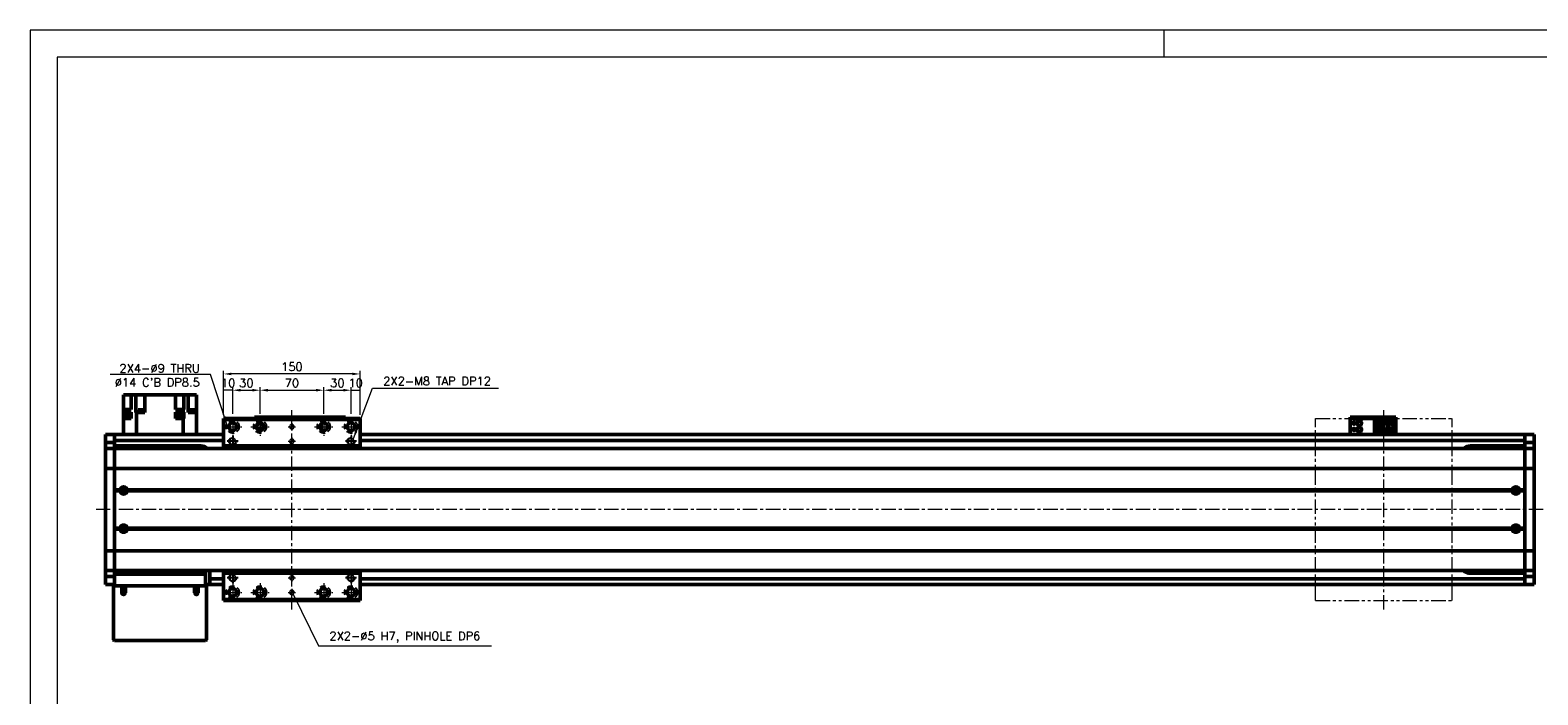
# Model space of a CAD drawing. Header units: millimetres. Extents: x 46891 to 51038, y 6223 to 10291.
# Tile 4 of 5: x 48547 to 50203, y 9560 to 10291. Entities that reach past the tile are written whole.
import ezdxf

# ---------------------------------------------------------------- set-up
doc = ezdxf.new("R2010")
doc.units = ezdxf.units.MM
doc.header["$LTSCALE"] = 0.5
for name, pattern in [('CENTER', [50.8, 31.75, -6.35, 6.35, -6.35]), ('HIDDENX2', [19.05, 12.7, -6.35]), ('PHANTOM', [63.5, 31.75, -6.35, 6.35, -6.35, 6.35, -6.35])]:
    doc.linetypes.add(name, pattern=pattern)
doc.layers.get('0').update_dxf_attribs({"lineweight": 20})
doc.layers.add('1', color=1, linetype='CENTER', lineweight=13)
doc.layers.add('외형선(ISO)', color=7, linetype='Continuous', lineweight=50)
for name, color, linetype in [('2', 2, 'HIDDENX2'), ('C', 1, 'CENTER'), ('DIM', 4, 'Continuous')]:
    doc.layers.add(name, color=color, linetype=linetype)
doc.styles.add('DSR TEXT', font='romans.shx', dxfattribs={"bigfont": 'whgtxt.shx'})
doc.styles.get("Standard").update_dxf_attribs({"font": 'romans.shx', "bigfont": 'whgtxt.shx'})
doc.dimstyles.new('DSR', dxfattribs={"dimscale": 2, "dimtxt": 3, "dimasz": 3, "dimexe": 0.5, "dimexo": 0.5, "dimgap": 0.5, "dimtad": 1, "dimdsep": 46, "dimtxsty": 'Standard', "dimcen": 2.5, "dimclrd": 4, "dimclre": 4, "dimclrt": 2, "dimadec": 0, "dimazin": 2, "dimtfac": 1, "dimtmove": 0, "dimatfit": 3, "dimfxl": 0, "dimlwd": -1, "dimlwe": -1, "dimarcsym": 0})

# ---------------------------------------------------------------- blocks, each defined once
blk = doc.blocks.new('A$C1C1952E1')
at = {"color": 1}
blk.add_lwpolyline([(0, 0), (420, 0), (420, 297), (0, 297)], close=True, dxfattribs=at)
at = {"color": 3}
blk.add_lwpolyline([(5, 5), (415, 5), (415, 292), (5, 292)], close=True, dxfattribs=at)
blk = doc.blocks.new('A$C33E56CC6')
h = blk.add_hatch()
h.set_pattern_fill('ANSI31', color=256, style=0)
h.set_pattern_definition([(45, (-7065.45672, -6508.5399), (-0.0883883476, 0.0883883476), [])])
h.paths.add_polyline_path([(4, 6.5, 0.414214), (1.5, 4), (4, 4)])
h.paths.add_polyline_path([(6.5, 4), (4, 4), (4, 1.5, 0.414214)])
blk.add_circle((4, 4), 2.5)
at = {"layer": '1'}
for p, q in [((0, 4), (8, 4)), ((4, 0), (4, 8))]:
    blk.add_line(p, q, dxfattribs=at)
blk = doc.blocks.new('tap8')
blk.add_circle((0, 0), 3.4)
at = {"layer": 'C', "color": 1, "linetype": 'CENTER'}
for p, q in [((-6, 0), (6, 0)), ((0, -6), (0, 6))]:
    blk.add_line(p, q, dxfattribs=at)
at = {"layer": 'DIM', "color": 3}
blk.add_arc((0, 0), 4, 263.8455, 189.4314, dxfattribs=at)
blk = doc.blocks.new('*D90')
at = {"color": 1, "linetype": 'ByBlock'}
for p, q in [((48759.3, 9868), (48759.3, 9898.4)), ((48769.3, 9895.1), (48759.3, 9895.1)), ((48769.3, 9869), (48769.3, 9898.4))]:
    blk.add_line(p, q, dxfattribs=at)
at = {"layer": 'Defpoints', "color": 0}
for p in [(48759.3, 9895.1), (48759.3, 9864), (48769.3, 9865)]:
    blk.add_point(p, dxfattribs=at)
at = {"color": 3, "insert": (48764.3, 9903.1), "char_height": 9.24, "attachment_point": 5, "style": 'DSR TEXT'}
blk.add_mtext('10', dxfattribs=at)
blk = doc.blocks.new('*D91')
at = {"color": 1, "linetype": 'ByBlock'}
for p, q in [((48769.3, 9869), (48769.3, 9898.4)), ((48777.9, 9895.1), (48790.7, 9895.1)), ((48799.3, 9869), (48799.3, 9898.4))]:
    blk.add_line(p, q, dxfattribs=at)
at = {"color": 1}
for points in [[(48777.9, 9896.6), (48777.9, 9893.7), (48769.3, 9895.1)], [(48790.7, 9896.6), (48790.7, 9893.7), (48799.3, 9895.1)]]:
    blk.add_solid(points, dxfattribs=at)
at = {"layer": 'Defpoints', "color": 0}
for p in [(48799.3, 9895.1), (48769.3, 9865), (48799.3, 9865)]:
    blk.add_point(p, dxfattribs=at)
at = {"color": 3, "insert": (48784.3, 9903.1), "char_height": 9.24, "attachment_point": 5, "style": 'DSR TEXT'}
blk.add_mtext('30', dxfattribs=at)
blk = doc.blocks.new('*D92')
at = {"color": 1, "linetype": 'ByBlock'}
for p, q in [((48799.3, 9869), (48799.3, 9898.4)), ((48807.9, 9895.1), (48860.7, 9895.1)), ((48869.3, 9869), (48869.3, 9898.4))]:
    blk.add_line(p, q, dxfattribs=at)
at = {"color": 1}
for points in [[(48807.9, 9896.6), (48807.9, 9893.7), (48799.3, 9895.1)], [(48860.7, 9896.6), (48860.7, 9893.7), (48869.3, 9895.1)]]:
    blk.add_solid(points, dxfattribs=at)
at = {"layer": 'Defpoints', "color": 0}
for p in [(48869.3, 9895.1), (48799.3, 9865), (48869.3, 9865)]:
    blk.add_point(p, dxfattribs=at)
at = {"color": 3, "insert": (48834.3, 9903.1), "char_height": 9.24, "attachment_point": 5, "style": 'DSR TEXT'}
blk.add_mtext('70', dxfattribs=at)
blk = doc.blocks.new('*D93')
at = {"color": 1, "linetype": 'ByBlock'}
for p, q in [((48869.3, 9869), (48869.3, 9898.4)), ((48877.9, 9895.1), (48890.7, 9895.1)), ((48899.3, 9869), (48899.3, 9898.4))]:
    blk.add_line(p, q, dxfattribs=at)
at = {"color": 1}
for points in [[(48877.9, 9896.6), (48877.9, 9893.7), (48869.3, 9895.1)], [(48890.7, 9896.6), (48890.7, 9893.7), (48899.3, 9895.1)]]:
    blk.add_solid(points, dxfattribs=at)
at = {"layer": 'Defpoints', "color": 0}
for p in [(48899.3, 9895.1), (48869.3, 9865), (48899.3, 9865)]:
    blk.add_point(p, dxfattribs=at)
at = {"color": 3, "insert": (48884.3, 9903.1), "char_height": 9.24, "attachment_point": 5, "style": 'DSR TEXT'}
blk.add_mtext('30', dxfattribs=at)
blk = doc.blocks.new('*D94')
at = {"color": 1, "linetype": 'ByBlock'}
for p, q in [((48899.3, 9869), (48899.3, 9898.4)), ((48899.3, 9895.1), (48909.3, 9895.1)), ((48909.3, 9868), (48909.3, 9898.4))]:
    blk.add_line(p, q, dxfattribs=at)
at = {"layer": 'Defpoints', "color": 0}
for p in [(48909.3, 9895.1), (48899.3, 9865), (48909.3, 9864)]:
    blk.add_point(p, dxfattribs=at)
at = {"color": 3, "insert": (48904.3, 9903.1), "char_height": 9.24, "attachment_point": 5, "style": 'DSR TEXT'}
blk.add_mtext('10', dxfattribs=at)
blk = doc.blocks.new('*D95')
at = {"color": 1, "linetype": 'ByBlock'}
for p, q in [((48759.3, 9868), (48759.3, 9916.3)), ((48900.7, 9913), (48767.9, 9913)), ((48909.3, 9868), (48909.3, 9916.3))]:
    blk.add_line(p, q, dxfattribs=at)
at = {"color": 1}
for points in [[(48767.9, 9914.4), (48767.9, 9911.6), (48759.3, 9913)], [(48900.7, 9914.4), (48900.7, 9911.6), (48909.3, 9913)]]:
    blk.add_solid(points, dxfattribs=at)
at = {"layer": 'Defpoints', "color": 0}
for p in [(48759.3, 9913), (48759.3, 9864), (48909.3, 9864)]:
    blk.add_point(p, dxfattribs=at)
at = {"color": 3, "insert": (48834.3, 9920.9), "char_height": 9.24, "attachment_point": 5, "style": 'DSR TEXT'}
blk.add_mtext('150', dxfattribs=at)

msp = doc.modelspace()

# ---------------------------------------------------------------- linework, layer by layer
at = {"color": 1}
msp.add_line((49792.37032, 10290.76982), (49792.37032, 10261.11032), dxfattribs=at)
at = {"color": 6, "linetype": 'PHANTOM'}
for p, q in [((49959.29456, 9864.00571), (50109.29456, 9864.00571)), ((49959.29456, 9664.00571), (49959.29456, 9864.00571)), ((50109.29456, 9664.00571), (50109.29456, 9864.00571)), ((49959.29456, 9664.00571), (50109.29456, 9664.00571))]:
    msp.add_line(p, q, dxfattribs=at)
at = {"layer": '1'}
for p, q in [((48769.29456, 9865.00571), (48769.29456, 9845.00571)), ((48799.29456, 9865.00571), (48799.29456, 9845.00571)), ((48834.29456, 9654.00571), (48834.29456, 9874.00571)), ((48869.29456, 9865.00571), (48869.29456, 9845.00571)), ((48899.29456, 9865.00571), (48899.29456, 9845.00571)), ((50034.29456, 9654.00571), (50034.29456, 9874.00571)), ((48759.29456, 9855.00571), (48779.29456, 9855.00571)), ((48789.29456, 9855.00571), (48809.29456, 9855.00571)), ((48859.29456, 9855.00571), (48879.29456, 9855.00571)), ((48889.29456, 9855.00571), (48909.29456, 9855.00571)), ((50209.29456, 9764.00571), (48619.29456, 9764.00571)), ((48769.29456, 9683.00571), (48769.29456, 9663.00571)), ((48799.29456, 9683.00571), (48799.29456, 9663.00571)), ((48869.29456, 9683.00571), (48869.29456, 9663.00571)), ((48899.29456, 9683.00571), (48899.29456, 9663.00571)), ((48759.29456, 9673.00571), (48779.29456, 9673.00571)), ((48789.29456, 9673.00571), (48809.29456, 9673.00571)), ((48859.29456, 9673.00571), (48879.29456, 9673.00571)), ((48889.29456, 9673.00571), (48909.29456, 9673.00571))]:
    msp.add_line(p, q, dxfattribs=at)
at = {"layer": '2'}
for centre in [(48769.29456, 9855.00571), (48799.29456, 9855.00571), (48869.29456, 9855.00571), (48899.29456, 9855.00571), (48769.29456, 9673.00571), (48799.29456, 9673.00571), (48869.29456, 9673.00571), (48899.29456, 9673.00571)]:
    msp.add_circle(centre, 7, dxfattribs=at)
at = {"layer": '외형선(ISO)'}
for p, q in [((48649.29456, 9890.00571), (48649.29456, 9874.00571)), ((48653.69456, 9890.00571), (48649.29456, 9890.00571)), ((48653.69456, 9890.00571), (48657.69456, 9890.00571)), ((48657.69456, 9874.00571), (48657.69456, 9890.00571)), ((48657.85071, 9890.00571), (48657.69456, 9890.00571)), ((48657.85071, 9890.00571), (48662.92745, 9890.00571)), ((48662.92745, 9870.50571), (48662.92745, 9890.00571)), ((48668.09456, 9890.00571), (48662.92745, 9890.00571)), ((48668.09456, 9890.00571), (48672.59456, 9890.00571)), ((48672.59456, 9870.50571), (48672.59456, 9890.00571)), ((48706.49456, 9890.00571), (48672.59456, 9890.00571)), ((48706.49456, 9890.00571), (48706.49456, 9874.00571)), ((48706.49456, 9890.00571), (48710.49456, 9890.00571)), ((48715.6165, 9890.00571), (48710.49456, 9890.00571)), ((48715.6165, 9874.00571), (48715.6165, 9890.00571)), ((48715.62723, 9890.00571), (48715.6165, 9890.00571)), ((48715.62723, 9890.00571), (48720.39456, 9890.00571)), ((48720.39456, 9870.50571), (48720.39456, 9890.00571)), ((48720.39456, 9890.00571), (48724.89456, 9890.00571)), ((48729.29456, 9890.00571), (48724.89456, 9890.00571)), ((48729.29456, 9870.50571), (48729.29456, 9890.00571)), ((48656.67466, 9865.00571), (48649.07466, 9865.00571)), ((48649.07466, 9864.00571), (48649.07466, 9865.00571)), ((48649.07466, 9864.00571), (48649.29456, 9864.00571)), ((48649.29456, 9871.00571), (48649.29456, 9874.00571)), ((48657.69456, 9874.00571), (48649.29456, 9874.00571)), ((48649.29456, 9866.00571), (48649.29456, 9871.00571)), ((48649.29456, 9871.00571), (48657.69456, 9871.00571)), ((48649.29456, 9866.00571), (48649.29456, 9865.00571)), ((48649.29456, 9866.00571), (48649.37466, 9866.00571)), ((48649.29456, 9864.00571), (48649.29456, 9846.50571)), ((48657.73362, 9864.00571), (48649.29456, 9864.00571)), ((48656.37466, 9867.60571), (48649.37466, 9867.60571)), ((48649.37466, 9865.00571), (48649.37466, 9867.60571)), ((48656.37466, 9865.00571), (48656.37466, 9867.60571)), ((48657.69456, 9866.00571), (48656.37466, 9866.00571)), ((48656.67466, 9864.00571), (48656.67466, 9865.00571)), ((48657.69456, 9866.00571), (48657.69456, 9871.00571)), ((48657.69456, 9866.00571), (48657.73362, 9866.00571)), ((48657.73362, 9866.00571), (48657.73362, 9864.00571)), ((48662.92745, 9870.50571), (48662.96189, 9870.50571)), ((48663.62837, 9870.50571), (48662.96189, 9870.50571)), ((48663.62837, 9846.50571), (48663.62837, 9870.50571)), ((48663.62837, 9870.50571), (48672.59456, 9870.50571)), ((48671.09598, 9871.00571), (48665.09598, 9871.00571)), ((48665.09598, 9871.00571), (48665.09598, 9870.50571)), ((48671.04598, 9871.70571), (48665.14598, 9871.70571)), ((48665.14598, 9871.70571), (48665.14598, 9871.00571)), ((48670.84598, 9873.70571), (48665.34598, 9873.70571)), ((48665.34598, 9873.70571), (48665.34598, 9871.70571)), ((48670.84598, 9873.70571), (48670.84598, 9871.70571)), ((48671.04598, 9871.70571), (48671.04598, 9871.00571)), ((48671.09598, 9871.00571), (48671.09598, 9870.50571)), ((48706.49313, 9866.00571), (48706.49456, 9866.00571)), ((48706.49313, 9866.00571), (48706.49313, 9864.00571)), ((48709.73125, 9864.00571), (48706.49313, 9864.00571)), ((48706.49456, 9874.00571), (48714.96074, 9874.00571)), ((48706.49456, 9871.00571), (48714.96074, 9871.00571)), ((48706.49456, 9866.00571), (48706.49456, 9871.00571)), ((48707.50517, 9866.00571), (48706.49456, 9866.00571)), ((48714.80517, 9865.00571), (48707.20517, 9865.00571)), ((48707.20517, 9864.00571), (48707.20517, 9865.00571)), ((48714.50517, 9867.60571), (48707.50517, 9867.60571)), ((48707.50517, 9865.00571), (48707.50517, 9867.60571)), ((48709.73125, 9864.00571), (48712.2791, 9864.00571)), ((48714.96074, 9864.00571), (48712.2791, 9864.00571)), ((48714.50517, 9865.00571), (48714.50517, 9867.60571)), ((48714.50517, 9866.00571), (48715.6165, 9866.00571)), ((48714.80517, 9864.00571), (48714.80517, 9865.00571)), ((48714.96074, 9871.00571), (48714.96074, 9874.00571)), ((48715.6165, 9874.00571), (48714.96074, 9874.00571)), ((48714.96074, 9871.00571), (48715.6165, 9871.00571)), ((48714.96074, 9846.50571), (48714.96074, 9864.00571)), ((48715.61919, 9864.00571), (48714.96074, 9864.00571)), ((48715.6165, 9866.00571), (48715.6165, 9871.00571)), ((48715.6165, 9866.00571), (48715.61919, 9866.00571)), ((48715.61919, 9864.00571), (48715.61919, 9866.00571)), ((48720.39456, 9870.50571), (48720.7384, 9870.50571)), ((48729.29456, 9870.50571), (48720.7384, 9870.50571)), ((48727.8555, 9871.00571), (48721.8555, 9871.00571)), ((48721.8555, 9871.00571), (48721.8555, 9870.50571)), ((48727.8055, 9871.70571), (48721.9055, 9871.70571)), ((48721.9055, 9871.70571), (48721.9055, 9871.00571)), ((48727.6055, 9873.70571), (48722.1055, 9873.70571)), ((48722.1055, 9873.70571), (48722.1055, 9871.70571)), ((48727.6055, 9873.70571), (48727.6055, 9871.70571)), ((48727.8055, 9871.70571), (48727.8055, 9871.00571)), ((48727.8555, 9871.00571), (48727.8555, 9870.50571)), ((48729.29456, 9846.50571), (48729.29456, 9870.50571)), ((48729.51446, 9865.00571), (48729.29456, 9865.00571)), ((48729.29456, 9864.00571), (48729.51446, 9864.00571)), ((48729.51446, 9864.00571), (48729.51446, 9865.00571)), ((48759.29456, 9864.00571), (48759.29456, 9863.00571)), ((48759.29456, 9864.00571), (48909.29456, 9864.00571)), ((48759.29456, 9863.00571), (48759.29456, 9834.00571)), ((48909.29456, 9863.00571), (48759.29456, 9863.00571)), ((48793.29456, 9865.50569), (48793.29456, 9865.50567)), ((48793.29456, 9865.50569), (48843.29456, 9865.50569)), ((48793.29456, 9864.00571), (48793.29456, 9865.50567)), ((48796.29456, 9865.50566), (48840.29456, 9865.50566)), ((48843.29456, 9865.50569), (48843.29456, 9865.50567)), ((48843.29456, 9865.50569), (48893.29456, 9865.50569)), ((48843.29456, 9865.50567), (48843.29456, 9864.00571)), ((48843.29456, 9864.00571), (48843.29456, 9865.50567)), ((48846.29456, 9865.50566), (48890.29456, 9865.50566)), ((48866.49456, 9858.20298), (48866.49456, 9852.7057)), ((48893.29456, 9865.50567), (48893.29456, 9864.00571)), ((48909.29456, 9863.00571), (48909.29456, 9864.00571)), ((48909.29456, 9834.00571), (48909.29456, 9863.00571)), ((49997.29456, 9865.50569), (49997.29456, 9865.50567)), ((49997.29456, 9865.50569), (50047.29456, 9865.50569)), ((49997.29456, 9863.90567), (49997.29456, 9865.50567)), ((49997.29456, 9863.90567), (49997.29456, 9863.40569)), ((49997.29456, 9863.40569), (49997.29456, 9848.50569)), ((50000.29456, 9865.50566), (50044.29456, 9865.50566)), ((50000.29456, 9863.90566), (50044.29456, 9863.90566)), ((50024.09456, 9862.20571), (50039.29456, 9862.20571)), ((50024.09456, 9862.2057), (50024.09456, 9861.4057)), ((50024.09456, 9862.2057), (50033.29456, 9862.2057)), ((50024.09456, 9861.4057), (50032.39456, 9861.4057)), ((50024.09456, 9861.4057), (50024.09456, 9860.9057)), ((50024.09456, 9858.3057), (50024.09456, 9860.9057)), ((50024.09456, 9860.9057), (50031.89456, 9860.9057)), ((50024.09456, 9852.7057), (50024.09456, 9858.3057)), ((50024.09456, 9858.3057), (50030.29456, 9858.3057)), ((50025.39456, 9858.3057), (50025.39456, 9852.7057)), ((50025.89456, 9858.3057), (50025.89456, 9857.9557)), ((50025.89456, 9853.0557), (50025.89456, 9857.9557)), ((50025.89456, 9857.9557), (50030.29456, 9857.9557)), ((50030.29456, 9858.3057), (50030.29456, 9852.7057)), ((50032.39456, 9861.4057), (50031.89456, 9860.9057)), ((50031.89456, 9860.9057), (50031.89456, 9850.1057)), ((50032.39456, 9861.4057), (50032.39456, 9849.6057)), ((50033.29456, 9858.50568), (50033.29456, 9862.20568)), ((50033.29456, 9862.20568), (50039.29456, 9862.20568)), ((50033.29456, 9858.50568), (50033.29456, 9852.5057)), ((50033.29456, 9858.50568), (50039.29456, 9858.50568)), ((50033.79456, 9858.50568), (50033.79456, 9852.5057)), ((50034.09456, 9852.5057), (50034.09456, 9858.50568)), ((50035.69456, 9859.90568), (50036.29456, 9861.10568)), ((50035.89456, 9859.90568), (50035.69456, 9859.90568)), ((50035.89456, 9859.50568), (50035.89456, 9859.90568)), ((50036.69456, 9859.50568), (50035.89456, 9859.50568)), ((50036.29456, 9861.10568), (50036.89456, 9859.90568)), ((50036.69456, 9859.90568), (50036.69456, 9859.50568)), ((50036.89456, 9859.90568), (50036.69456, 9859.90568)), ((50038.49456, 9858.50568), (50038.49456, 9852.5057)), ((50038.79456, 9852.5057), (50038.79456, 9858.50568)), ((50044.79456, 9862.2057), (50039.29456, 9862.2057)), ((50039.29456, 9862.20568), (50039.29456, 9862.2057)), ((50039.29456, 9858.50568), (50039.29456, 9862.20568)), ((50039.29456, 9858.50568), (50039.29456, 9852.5057)), ((50046.79456, 9850.8057), (50046.79456, 9860.2057)), ((50047.29456, 9865.50567), (50047.29456, 9863.90567)), ((50047.29456, 9863.40569), (50047.29456, 9863.90567)), ((50047.29456, 9848.50569), (50047.29456, 9863.40569)), ((48629.29456, 9843.50571), (48629.29456, 9846.50571)), ((48639.29456, 9846.50571), (48629.29456, 9846.50571)), ((48629.29456, 9843.50571), (48629.29456, 9840.56611)), ((48639.29456, 9843.50571), (48639.29456, 9846.50571)), ((48639.29456, 9846.50571), (48759.29456, 9846.50571)), ((48639.29456, 9846.50571), (48639.29456, 9843.50571)), ((48639.29456, 9843.50571), (48639.29456, 9841.00571)), ((48639.29456, 9840.56611), (48639.29456, 9843.50571)), ((48865.19456, 9853.88656), (48865.19456, 9856.12486)), ((48866.49456, 9852.7057), (48865.7207, 9852.7057)), ((48866.49456, 9852.7057), (48866.49456, 9851.80845)), ((48909.29456, 9846.50571), (50189.29456, 9846.50571)), ((49997.29456, 9846.50571), (49997.29456, 9848.50569)), ((50024.09456, 9850.1057), (50024.09456, 9852.7057)), ((50030.29456, 9852.7057), (50024.09456, 9852.7057)), ((50024.09456, 9850.1057), (50024.09456, 9849.6057)), ((50031.89456, 9850.1057), (50024.09456, 9850.1057)), ((50024.09456, 9849.6057), (50024.09456, 9848.8057)), ((50032.39456, 9849.6057), (50024.09456, 9849.6057)), ((50024.09456, 9848.8057), (50033.29456, 9848.8057)), ((50025.89456, 9853.0557), (50025.89456, 9852.7057)), ((50030.29456, 9853.0557), (50025.89456, 9853.0557)), ((50026.85456, 9854.7057), (50026.85456, 9856.3057)), ((50026.85456, 9856.3057), (50028.69456, 9856.3057)), ((50028.69456, 9854.7057), (50026.85456, 9854.7057)), ((50028.69456, 9856.3057), (50028.69456, 9854.7057)), ((50032.39456, 9849.6057), (50031.89456, 9850.1057)), ((50033.79456, 9852.5057), (50033.29456, 9852.5057)), ((50033.29456, 9848.80568), (50033.29456, 9852.50568)), ((50033.29456, 9852.50568), (50039.29456, 9852.50568)), ((50033.29456, 9848.80568), (50039.29456, 9848.80568)), ((50033.79456, 9852.5057), (50034.09456, 9852.5057)), ((50034.09456, 9852.5057), (50038.49456, 9852.5057)), ((50035.69456, 9850.30568), (50036.29456, 9851.50568)), ((50035.89456, 9850.30568), (50035.69456, 9850.30568)), ((50035.89456, 9849.90568), (50035.89456, 9850.30568)), ((50036.69456, 9849.90568), (50035.89456, 9849.90568)), ((50036.29456, 9851.50568), (50036.89456, 9850.30568)), ((50036.69456, 9850.30568), (50036.69456, 9849.90568)), ((50036.89456, 9850.30568), (50036.69456, 9850.30568)), ((50038.49456, 9852.5057), (50038.79456, 9852.5057)), ((50039.29456, 9852.5057), (50038.79456, 9852.5057)), ((50039.29456, 9848.80568), (50039.29456, 9852.50568)), ((50044.79456, 9848.8057), (50039.29456, 9848.8057)), ((50047.29456, 9848.50569), (50047.29456, 9846.50571)), ((50189.29456, 9846.50571), (50189.29456, 9843.50571)), ((50189.29456, 9843.50571), (50189.29456, 9846.50571)), ((50189.29456, 9846.50571), (50199.29456, 9846.50571)), ((50189.29456, 9841.00571), (50189.29456, 9843.50571)), ((50189.29456, 9843.50571), (50189.29456, 9840.56611)), ((50199.29456, 9846.50571), (50199.29456, 9843.50571)), ((50199.29456, 9840.56611), (50199.29456, 9843.50571)), ((48629.29456, 9840.56611), (48629.29456, 9837.76607)), ((48629.29456, 9837.76607), (48629.29456, 9831.07237)), ((48639.29456, 9837.76607), (48629.29456, 9837.76607)), ((48629.29456, 9831.07237), (48629.29456, 9831.00571)), ((48639.29456, 9831.07237), (48629.29456, 9831.07237)), ((48629.29456, 9828.30936), (48629.29456, 9831.00571)), ((48639.29456, 9831.00571), (48629.29456, 9831.00571)), ((48629.29456, 9809.70123), (48629.29456, 9828.30936)), ((48639.29456, 9837.76607), (48639.29456, 9840.56611)), ((48639.29456, 9840.00571), (48759.29456, 9840.00571)), ((48639.29456, 9831.07237), (48639.29456, 9837.76607)), ((48734.29456, 9834.00571), (48639.29456, 9834.00571)), ((48639.29456, 9831.00571), (48639.29456, 9831.07237)), ((48639.29456, 9831.00571), (48639.29456, 9828.30936)), ((48639.29456, 9828.30936), (48639.29456, 9831.00571)), ((50189.29456, 9831.00571), (48639.29456, 9831.00571)), ((48639.29456, 9828.30936), (48639.29456, 9809.70123)), ((48639.29456, 9809.70123), (48639.29456, 9828.30936)), ((48759.29456, 9834.00571), (48759.29456, 9831.00571)), ((48909.29456, 9834.00571), (48759.29456, 9834.00571)), ((48909.29456, 9840.00571), (50189.29456, 9840.00571)), ((48909.29456, 9831.00571), (48909.29456, 9834.00571)), ((50189.29456, 9834.00571), (50129.29456, 9834.00571)), ((50189.29456, 9840.56611), (50189.29456, 9837.76607)), ((50189.29456, 9837.76607), (50189.29456, 9831.07237)), ((50189.29456, 9837.76607), (50199.29456, 9837.76607)), ((50189.29456, 9831.07237), (50189.29456, 9831.00571)), ((50189.29456, 9831.07237), (50199.29456, 9831.07237)), ((50189.29456, 9828.30936), (50189.29456, 9831.00571)), ((50189.29456, 9831.00571), (50199.29456, 9831.00571)), ((50189.29456, 9831.00571), (50189.29456, 9828.30936)), ((50189.29456, 9809.70123), (50189.29456, 9828.30936)), ((50189.29456, 9828.30936), (50189.29456, 9809.70123)), ((50199.29456, 9837.76607), (50199.29456, 9840.56611)), ((50199.29456, 9831.07237), (50199.29456, 9837.76607)), ((50199.29456, 9831.00571), (50199.29456, 9831.07237)), ((50199.29456, 9831.00571), (50199.29456, 9828.30936)), ((50199.29456, 9828.30936), (50199.29456, 9809.70123)), ((48629.29456, 9809.70123), (48629.29456, 9809.23312)), ((48629.29456, 9807.23312), (48629.29456, 9809.23312)), ((48639.29456, 9809.23312), (48629.29456, 9809.23312)), ((48639.29456, 9809.23312), (48639.29456, 9809.70123)), ((48639.29456, 9809.70123), (48639.29456, 9809.23312)), ((48639.29456, 9809.23312), (48639.29456, 9807.23312)), ((48639.29456, 9807.23312), (48639.29456, 9809.23312)), ((50189.29456, 9809.23312), (48639.29456, 9809.23312)), ((50189.29456, 9809.70123), (50189.29456, 9809.23312)), ((50189.29456, 9809.23312), (50189.29456, 9809.70123)), ((50189.29456, 9807.23312), (50189.29456, 9809.23312)), ((50189.29456, 9809.23312), (50199.29456, 9809.23312)), ((50189.29456, 9809.23312), (50189.29456, 9807.23312)), ((50199.29456, 9809.23312), (50199.29456, 9809.70123)), ((50199.29456, 9809.23312), (50199.29456, 9807.23312)), ((48629.29456, 9807.23312), (48629.29456, 9720.7783)), ((48639.29456, 9720.7783), (48639.29456, 9807.23312)), ((48639.29456, 9807.23312), (48639.29456, 9785.50571)), ((50189.29456, 9807.23312), (50189.29456, 9720.7783)), ((50189.29456, 9785.50571), (50189.29456, 9807.23312)), ((50199.29456, 9720.7783), (50199.29456, 9807.23312)), ((48645.32593, 9785.50571), (48639.29456, 9785.50571)), ((48645.79456, 9785.00571), (48639.29456, 9785.00571)), ((48645.32593, 9784.50571), (48639.29456, 9784.50571)), ((48639.29456, 9784.50571), (48639.29456, 9743.50571)), ((48648.01877, 9784.00571), (48650.57035, 9784.00571)), ((50175.79456, 9785.00571), (48652.79456, 9785.00571)), ((50175.32593, 9785.50571), (48653.26318, 9785.50571)), ((50175.32593, 9784.50571), (48653.26318, 9784.50571)), ((50189.29456, 9785.00571), (50182.79456, 9785.00571)), ((50189.29456, 9785.50571), (50183.26318, 9785.50571)), ((50189.29456, 9784.50571), (50183.26318, 9784.50571)), ((50189.29456, 9743.50571), (50189.29456, 9784.50571)), ((48645.32593, 9743.50571), (48639.29456, 9743.50571)), ((48645.79456, 9743.00571), (48639.29456, 9743.00571)), ((48645.32593, 9742.50571), (48639.29456, 9742.50571)), ((48639.29456, 9742.50571), (48639.29456, 9720.7783)), ((48648.01877, 9744.00571), (48650.57035, 9744.00571)), ((50175.79456, 9743.00571), (48652.79456, 9743.00571)), ((50175.32593, 9743.50571), (48653.26318, 9743.50571)), ((50175.32593, 9742.50571), (48653.26318, 9742.50571)), ((50189.29456, 9743.00571), (50182.79456, 9743.00571)), ((50189.29456, 9743.50571), (50183.26318, 9743.50571)), ((50189.29456, 9742.50571), (50183.26318, 9742.50571)), ((50189.29456, 9720.7783), (50189.29456, 9742.50571)), ((48629.29456, 9718.7783), (48629.29456, 9720.7783)), ((48629.29456, 9718.7783), (48629.29456, 9718.31019)), ((48639.29456, 9718.7783), (48629.29456, 9718.7783)), ((48629.29456, 9699.70207), (48629.29456, 9718.31019)), ((48639.29456, 9720.7783), (48639.29456, 9718.7783)), ((48639.29456, 9718.7783), (48639.29456, 9720.7783)), ((48639.29456, 9718.31019), (48639.29456, 9718.7783)), ((48639.29456, 9718.7783), (48639.29456, 9718.31019)), ((50189.29456, 9718.7783), (48639.29456, 9718.7783)), ((48639.29456, 9718.31019), (48639.29456, 9699.70207)), ((48639.29456, 9699.70207), (48639.29456, 9718.31019)), ((50189.29456, 9718.7783), (50189.29456, 9720.7783)), ((50189.29456, 9720.7783), (50189.29456, 9718.7783)), ((50189.29456, 9718.7783), (50189.29456, 9718.31019)), ((50189.29456, 9718.7783), (50199.29456, 9718.7783)), ((50189.29456, 9718.31019), (50189.29456, 9718.7783)), ((50189.29456, 9699.70207), (50189.29456, 9718.31019)), ((50189.29456, 9718.31019), (50189.29456, 9699.70207)), ((50199.29456, 9720.7783), (50199.29456, 9718.7783)), ((50199.29456, 9718.31019), (50199.29456, 9718.7783)), ((50199.29456, 9718.31019), (50199.29456, 9699.70207)), ((48629.29456, 9697.00571), (48629.29456, 9699.70207)), ((48629.29456, 9697.00571), (48629.29456, 9696.93906)), ((48639.29456, 9697.00571), (48629.29456, 9697.00571)), ((48629.29456, 9696.93906), (48629.29456, 9690.24535)), ((48639.29456, 9696.93906), (48629.29456, 9696.93906)), ((48639.29456, 9699.70207), (48639.29456, 9697.00571)), ((48639.29456, 9697.00571), (48639.29456, 9699.70207)), ((48639.29456, 9696.93906), (48639.29456, 9697.00571)), ((50189.29456, 9697.00571), (48639.29456, 9697.00571)), ((48639.29456, 9696.02657), (48639.29456, 9696.93906)), ((48639.29456, 9696.02657), (48639.29456, 9693.00571)), ((48639.29456, 9693.00571), (48739.29456, 9693.00571)), ((48639.29456, 9680.00571), (48639.29456, 9693.00571)), ((48682.89143, 9693.00571), (48682.89143, 9697.00571)), ((48695.69768, 9697.00571), (48695.69768, 9693.00571)), ((48739.29456, 9693.00571), (48739.29456, 9697.00571)), ((48739.29456, 9693.00571), (48739.29456, 9680.00571)), ((48744.29456, 9692.00571), (48744.29456, 9697.00571)), ((48759.29456, 9697.00571), (48759.29456, 9694.00571)), ((48759.29456, 9694.00571), (48759.29456, 9665.00571)), ((48759.29456, 9694.00571), (48909.29456, 9694.00571)), ((48909.29456, 9694.00571), (48909.29456, 9697.00571)), ((48909.29456, 9665.00571), (48909.29456, 9694.00571)), ((50129.29456, 9694.00571), (50189.29456, 9694.00571)), ((50189.29456, 9697.00571), (50189.29456, 9699.70207)), ((50189.29456, 9699.70207), (50189.29456, 9697.00571)), ((50189.29456, 9697.00571), (50189.29456, 9696.93906)), ((50189.29456, 9697.00571), (50199.29456, 9697.00571)), ((50189.29456, 9696.93906), (50189.29456, 9690.24535)), ((50189.29456, 9696.93906), (50199.29456, 9696.93906)), ((50199.29456, 9699.70207), (50199.29456, 9697.00571)), ((50199.29456, 9696.93906), (50199.29456, 9697.00571)), ((50199.29456, 9690.24535), (50199.29456, 9696.93906)), ((48629.29456, 9690.24535), (48629.29456, 9687.44531)), ((48639.29456, 9690.24535), (48629.29456, 9690.24535)), ((48629.29456, 9687.44531), (48629.29456, 9684.50571)), ((48629.29456, 9681.50571), (48629.29456, 9684.50571)), ((48639.29456, 9681.50571), (48629.29456, 9681.50571)), ((48639.29456, 9680.00571), (48638.29456, 9680.00571)), ((48638.29456, 9621.00571), (48638.29456, 9680.00571)), ((48647.29456, 9680.00571), (48639.29456, 9680.00571)), ((48651.29456, 9680.00571), (48647.29456, 9680.00571)), ((48647.29456, 9680.00571), (48647.29456, 9672.50571)), ((48651.29456, 9672.50571), (48651.29456, 9680.00571)), ((48727.29456, 9680.00571), (48651.29456, 9680.00571)), ((48731.29456, 9680.00571), (48727.29456, 9680.00571)), ((48727.29456, 9680.00571), (48727.29456, 9672.50571)), ((48731.29456, 9672.50571), (48731.29456, 9680.00571)), ((48739.29456, 9680.00571), (48731.29456, 9680.00571)), ((48739.29456, 9681.50571), (48744.29456, 9681.50571)), ((48740.29456, 9680.00571), (48739.29456, 9680.00571)), ((48740.29456, 9680.00571), (48740.29456, 9621.00571)), ((48744.29456, 9688.00571), (48744.29456, 9692.00571)), ((48744.29456, 9688.00571), (48744.29456, 9687.00571)), ((48744.29456, 9688.00571), (48759.29456, 9688.00571)), ((48744.29456, 9684.50571), (48744.29456, 9687.00571)), ((48744.29456, 9684.50571), (48744.29456, 9681.50571)), ((48744.29456, 9681.50571), (48759.29456, 9681.50571)), ((48909.29456, 9688.00571), (50189.29456, 9688.00571)), ((48909.29456, 9681.50571), (50189.29456, 9681.50571)), ((50189.29456, 9690.24535), (50189.29456, 9687.44532)), ((50189.29456, 9690.24535), (50199.29456, 9690.24535)), ((50189.29456, 9687.44532), (50189.29456, 9684.50571)), ((50189.29456, 9684.50571), (50189.29456, 9687.00571)), ((50189.29456, 9684.50571), (50189.29456, 9681.50571)), ((50189.29456, 9681.50571), (50189.29456, 9684.50571)), ((50189.29456, 9681.50571), (50199.29456, 9681.50571)), ((50199.29456, 9687.44532), (50199.29456, 9690.24535)), ((50199.29456, 9684.50571), (50199.29456, 9687.44532)), ((50199.29456, 9684.50571), (50199.29456, 9681.50571)), ((48759.29456, 9665.00571), (48759.29456, 9664.00571)), ((48759.29456, 9665.00571), (48909.29456, 9665.00571)), ((48759.29456, 9664.00571), (48909.29456, 9664.00571)), ((48909.29456, 9664.00571), (48909.29456, 9665.00571)), ((48739.29456, 9620.00571), (48639.29456, 9620.00571))]:
    msp.add_line(p, q, dxfattribs=at)
for centre, radius in [((48769.29456, 9855.00571), 4.25), ((48799.29456, 9855.00571), 4.25), ((48869.29456, 9855.00571), 4.25), ((48899.29456, 9855.00571), 4.25), ((50001.29456, 9859.00571), 1.2295), ((50007.29456, 9859.00571), 2.5), ((50043.29456, 9859.0057), 1.75), ((50043.29456, 9859.00571), 1.2295), ((50001.29456, 9852.00571), 1.2295), ((50007.29456, 9852.00571), 2.5), ((50043.29456, 9852.0057), 1.75), ((50043.29456, 9852.00571), 1.2295), ((48649.29456, 9785.00571), 2.25), ((48649.29456, 9785.00571), 1.621), ((50179.29456, 9785.00571), 2.25), ((50179.29456, 9785.00571), 1.621), ((48649.29456, 9743.00571), 2.25), ((48649.29456, 9743.00571), 1.621), ((50179.29456, 9743.00571), 2.25), ((50179.29456, 9743.00571), 1.621), ((48769.29456, 9673.00571), 4.25), ((48799.29456, 9673.00571), 4.25), ((48869.29456, 9673.00571), 4.25), ((48899.29456, 9673.00571), 4.25), ((48649.29456, 9672.50571), 1.2295), ((48729.29456, 9672.50571), 1.2295)]:
    msp.add_circle(centre, radius, dxfattribs=at)
for centre, radius, start, end in [((48797.29456, 9859.00571), 1.2295, 224.84408809, 8.28605272), ((48803.29456, 9859.00571), 2.5, 180.53962055, 269.46033138), ((50044.79456, 9860.2057), 2, 0, 90), ((48797.29456, 9852.00571), 1.2295, 302.70084966, 169.91907445), ((48803.29456, 9852.00571), 2.5, 84.96680659, 201.29333659), ((50044.79456, 9850.8057), 2, 270, 0), ((48734.29456, 9824.00571), 10, 44.42700414, 90), ((48782.29456, 9829.00571), 4.75, 24.90106926, 155.09893074), ((48782.29456, 9829.00571), 2.75, 46.65825749, 133.34174251), ((48814.29456, 9829.00571), 4.75, 24.90106926, 155.09893074), ((48814.29456, 9829.00571), 2.75, 46.65825749, 133.34174251), ((48854.29456, 9829.00571), 4.75, 24.90106926, 155.09893074), ((48854.29456, 9829.00571), 2.75, 46.65825749, 133.34174251), ((48886.29456, 9829.00571), 4.75, 24.90106926, 155.09893074), ((48886.29456, 9829.00571), 2.75, 46.65825749, 133.34174251), ((50129.29456, 9824.00571), 10, 90, 135.57299586), ((48649.29456, 9785.00571), 4, 7.18075589, 172.81924411), ((48649.29456, 9785.00571), 4, 187.18075578, 352.81924422), ((50179.29456, 9785.00571), 4, 7.18075589, 172.81924411), ((50179.29456, 9785.00571), 4, 187.18075578, 352.81924422), ((48649.29456, 9743.00571), 4, 7.18075578, 172.81924422), ((48649.29456, 9743.00571), 4, 187.18075578, 352.81924422), ((50179.29456, 9743.00571), 4, 7.18075578, 172.81924422), ((50179.29456, 9743.00571), 4, 187.18075578, 352.81924422), ((48782.29456, 9699.00571), 4.75, 204.90105547, 335.09894453), ((48782.29456, 9699.00571), 2.75, 226.65822603, 313.34177397), ((48814.29456, 9699.00571), 4.75, 204.90105547, 335.09894453), ((48814.29456, 9699.00571), 2.75, 226.65822603, 313.34177397), ((48854.29456, 9699.00571), 4.75, 204.90105547, 335.09894453), ((48854.29456, 9699.00571), 2.75, 226.65822603, 313.34177397), ((48886.29456, 9699.00571), 4.75, 204.90105547, 335.09894453), ((48886.29456, 9699.00571), 2.75, 226.65822603, 313.34177397), ((50129.29456, 9704.00571), 10, 224.42700385, 270), ((48649.29456, 9672.50571), 2, 180, 0), ((48729.29456, 9672.50571), 2, 180, 0), ((48639.29456, 9621.00571), 1, 180, 270), ((48739.29456, 9621.00571), 1, 270, 0)]:
    msp.add_arc(centre, radius, start, end, dxfattribs=at)
at = {"layer": '외형선(ISO)', "extrusion": (0, 0, -1)}
for centre, major_axis, start_param, end_param in [((48796.29456, 9865.50567), (-3, 0), 4.7122113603, 6.2828300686), ((48840.29456, 9865.50567), (3, 0), 6.2830075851, 7.853981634), ((48846.29456, 9865.50567), (-3, 0), 4.7122039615, 6.2828152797), ((48890.29456, 9865.50567), (3, 0), 6.2830001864, 7.853981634), ((50000.29456, 9865.50567), (-3, 0), 4.7122113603, 6.2828300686), ((50000.29456, 9863.90567), (-3, 0), 4.7123889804, 6.2830073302), ((50044.29456, 9865.50567), (3, 0), 6.2830075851, 7.853981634), ((50044.29456, 9863.90567), (3, 0), 6.2828305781, 7.8538042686)]:
    msp.add_ellipse(centre, major_axis=major_axis, ratio=0.00001, start_param=start_param, end_param=end_param, dxfattribs=at)
at = {"layer": '외형선(ISO)'}
for points in [[(48645.32593, 9785.50571), (48645.56024, 9785.24003), (48645.79456, 9785.00571)], [(48645.79456, 9785.00571), (48645.56024, 9784.7714), (48645.32593, 9784.50571)], [(48652.79456, 9785.00571), (48653.02887, 9785.24003), (48653.26318, 9785.50571)], [(48653.26318, 9784.50571), (48653.02887, 9784.7714), (48652.79456, 9785.00571)], [(50175.32593, 9785.50571), (50175.56024, 9785.24003), (50175.79456, 9785.00571)], [(50175.79456, 9785.00571), (50175.56024, 9784.7714), (50175.32593, 9784.50571)], [(50182.79456, 9785.00571), (50183.02887, 9785.24003), (50183.26318, 9785.50571)], [(50183.26318, 9784.50571), (50183.02887, 9784.7714), (50182.79456, 9785.00571)], [(48645.32593, 9743.50571), (48645.56024, 9743.24003), (48645.79456, 9743.00571)], [(48645.79456, 9743.00571), (48645.56024, 9742.7714), (48645.32593, 9742.50571)], [(48652.79456, 9743.00571), (48653.02887, 9743.24003), (48653.26318, 9743.50571)], [(48653.26318, 9742.50571), (48653.02887, 9742.7714), (48652.79456, 9743.00571)], [(50175.32593, 9743.50571), (50175.56024, 9743.24003), (50175.79456, 9743.00571)], [(50175.79456, 9743.00571), (50175.56024, 9742.7714), (50175.32593, 9742.50571)], [(50182.79456, 9743.00571), (50183.02887, 9743.24003), (50183.26318, 9743.50571)], [(50183.26318, 9742.50571), (50183.02887, 9742.7714), (50182.79456, 9743.00571)]]:
    msp.add_open_spline(points, degree=2, dxfattribs=at)

# ---------------------------------------------------------------- block references
at = {"xscale": 5.931900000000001, "yscale": 5.931900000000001, "zscale": 5.931900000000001}
msp.add_blockref('A$C1C1952E1', (48546.67132, 8528.99552), dxfattribs=at)
at = {"xscale": -1}
for name, p, rotation in [('A$C33E56CC6', (48830.29455, 9859.00571), 180), ('tap8', (48769.29456, 9839.00571), 90), ('A$C33E56CC6', (48830.29455, 9843.00571), 180), ('tap8', (48899.29456, 9839.00571), 90), ('tap8', (48769.29456, 9689.00571), 90), ('A$C33E56CC6', (48830.29455, 9693.00571), 180), ('tap8', (48899.29456, 9689.00571), 90), ('A$C33E56CC6', (48830.29455, 9677.00571), 180)]:
    msp.add_blockref(name, p, dxfattribs=dict(at, rotation=rotation))

# ---------------------------------------------------------------- texts
at = {"color": 3, "char_height": 9.24, "style": 'DSR TEXT'}
for s, insert, attachment_point in [("2X4-%%C9 THRU\\P%%C14 C'B DP8.5", (48733.09581, 9899.14353), 9), ('2X2-M8 TAP DP12', (48934.65657, 9900.51716), 7), ('2X2-%%C5 H7, PINHOLE DP6', (48875.484, 9617.6823), 7)]:
    msp.add_mtext(s, dxfattribs=dict(at, insert=insert, attachment_point=attachment_point))

# ---------------------------------------------------------------- dimensions: what is measured, and where the dimension line sits
for base, p1, p2, picture, middle in [((48759.29456, 9912.99297), (48909.29456, 9864.00571), (48759.29456, 9864.00571), '*D95', (48834.29456, 9920.91297)), ((48759.29456, 9895.13275), (48769.29456, 9865.00571), (48759.29456, 9864.00571), '*D90', (48764.29456, 9903.05275)), ((48799.29456, 9895.13275), (48769.29456, 9865.00571), (48799.29456, 9865.00571), '*D91', (48784.29456, 9903.05275)), ((48869.29456, 9895.13275), (48799.29456, 9865.00571), (48869.29456, 9865.00571), '*D92', (48834.29456, 9903.05275)), ((48899.29456, 9895.13275), (48869.29456, 9865.00571), (48899.29456, 9865.00571), '*D93', (48884.29456, 9903.05275)), ((48909.29456, 9895.13275), (48899.29456, 9865.00571), (48909.29456, 9864.00571), '*D94', (48904.29456, 9903.05275))]:
    dim = msp.add_linear_dim(base=base, p1=p1, p2=p2, dimstyle='DSR', override={"dimscale": 3.3, "dimtxt": 2.8, "dimasz": 2.600136, "dimexe": 1, "dimexo": 1.2, "dimgap": 1, "dimdec": 4, "dimtxsty": 'DSR TEXT', "dimclrd": 1, "dimclre": 1, "dimclrt": 3, "dimtdec": 4, "dimtix": 1})
    dim.commit()
    dim.dimension.update_dxf_attribs({"geometry": picture, "text_midpoint": middle})

# ---------------------------------------------------------------- leaders
at = {"annotation_type": 0, "has_hookline": 1}
for points, hookline_direction, text_width in [([(48762.93662, 9857.93429), (48744.97626, 9912.5143), (48736.39581, 9912.5143)], 1, 98.615), ([(48901.87385, 9842.06304), (48922.77612, 9897.21716), (48931.35657, 9897.21716)], 0, 126.775), ([(48835.859, 9671.05571), (48863.60355, 9614.3823), (48872.184, 9614.3823)], 0, 178.0625)]:
    msp.add_leader(points, dimstyle='DSR', override={"dimscale": 3.3, "dimtxt": 2.8, "dimasz": 2.600136, "dimexe": 1, "dimexo": 1.2, "dimgap": 1, "dimdec": 4, "dimtxsty": 'DSR TEXT', "dimclrd": 1, "dimclre": 1, "dimclrt": 3, "dimtdec": 4, "dimtix": 1}, dxfattribs=dict(at, hookline_direction=hookline_direction, text_width=text_width))

doc.saveas('drawing.dxf')
